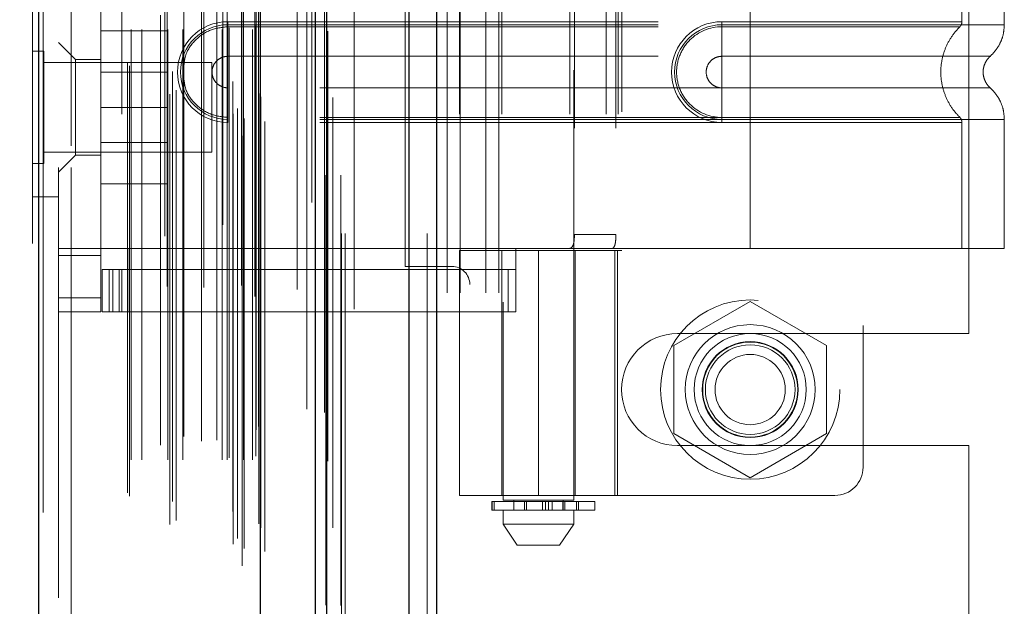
# Model space of a CAD drawing. Header units: inches. Extents: x 0.2 to 10.8, y 0.2 to 8.2.
# Tile 114 of 127: x 5.865 to 6.094, y 4.812 to 4.949. Entities that reach past the tile are written whole.
import ezdxf

# ---------------------------------------------------------------- set-up
doc = ezdxf.new("R2010")
doc.units = ezdxf.units.IN
doc.header["$MEASUREMENT"] = 0
doc.linetypes.add('HIDDEN', pattern=[0.075, 0.05, -0.025])
doc.layers.add('DIMENSIONS', color=140, linetype='Continuous')
doc.styles.add('SLDTEXTSTYLE0', font='TXT', dxfattribs={"width": 0.7})
doc.dimstyles.new('SLDDIMSTYLE0', dxfattribs={"dimtxt": 0.084961, "dimasz": 0.13, "dimexe": 0, "dimexo": 0.0625, "dimgap": 0.02124, "dimtad": 0, "dimtih": 1, "dimtoh": 1, "dimlfac": 12, "dimrnd": 1e-09, "dimzin": 12, "dimdsep": 46, "dimtxsty": 'SLDTEXTSTYLE0', "dimsah": 1, "dimcen": 0.09, "dimadec": 0, "dimazin": 3, "dimtfac": 1, "dimtofl": 0, "dimtmove": 0, "dimatfit": 3, "dimfxl": 0, "dimfrac": 2, "dimtolj": 1, "dimtzin": 12, "dimarcsym": 0})

# ---------------------------------------------------------------- blocks, each defined once
blk = doc.blocks.new('_D_17')
at = {"layer": 'DIMENSIONS'}
for p, q in [((5.91476, 5.23714), (5.46243, 5.23714)), ((5.58743, 5.23714), (5.58743, 4.13229)), ((5.42586, 3.97824), (5.39733, 3.97824)), ((5.39733, 3.97824), (5.39733, 3.84321)), ((5.749, 3.97824), (5.77753, 3.97824)), ((5.77753, 3.97824), (5.77753, 3.84321)), ((5.39733, 3.84321), (5.42586, 3.84321)), ((5.77753, 3.84321), (5.749, 3.84321)), ((5.58743, 3.1968), (5.58743, 3.82419)), ((5.91476, 3.1968), (5.46243, 3.1968))]:
    blk.add_line(p, q, dxfattribs=at)
for points in [[(5.58743, 5.23714), (5.56743, 5.10714), (5.60743, 5.10714)], [(5.58743, 3.1968), (5.60743, 3.3268), (5.56743, 3.3268)]]:
    blk.add_solid(points, dxfattribs=at)
at = {"layer": 'DIMENSIONS', "char_height": 0.083333, "attachment_point": 1, "style": 'SLDTEXTSTYLE0'}
for s, insert in [('24.48', (5.42586, 4.10469)), ('621.9', (5.42586, 3.95063))]:
    blk.add_mtext(s, dxfattribs=dict(at, insert=insert))
blk = doc.blocks.new('_D_18')
at = {"layer": 'DIMENSIONS'}
for p, q in [((5.88417, 5.35239), (5.12657, 5.35239)), ((5.25157, 5.35239), (5.25157, 4.66689)), ((5.09, 4.53676), (5.06147, 4.53676)), ((5.06147, 4.53676), (5.06147, 4.40173)), ((5.41314, 4.53676), (5.44167, 4.53676)), ((5.44167, 4.53676), (5.44167, 4.40173)), ((5.06147, 4.40173), (5.09, 4.40173)), ((5.44167, 4.40173), (5.41314, 4.40173)), ((5.25157, 3.08147), (5.25157, 4.24768)), ((5.88417, 3.08147), (5.12657, 3.08147))]:
    blk.add_line(p, q, dxfattribs=at)
for points in [[(5.25157, 5.35239), (5.23157, 5.22239), (5.27157, 5.22239)], [(5.25157, 3.08147), (5.27157, 3.21147), (5.23157, 3.21147)]]:
    blk.add_solid(points, dxfattribs=at)
at = {"layer": 'DIMENSIONS', "char_height": 0.083333, "attachment_point": 1, "style": 'SLDTEXTSTYLE0'}
for s, insert in [('27.25', (5.09, 4.6632)), ('692.2', (5.09, 4.50915)), ('OPENING', (4.98953, 4.3551))]:
    blk.add_mtext(s, dxfattribs=dict(at, insert=insert))

msp = doc.modelspace()

# ---------------------------------------------------------------- linework, layer by layer
at = {"color": 7, "linetype": 'Continuous', "lineweight": 25}
for p, q in [((5.9558869, 2.999053), (5.9558869, 5.4437021)), ((5.9622509, 5.4448824), (5.9622509, 2.999053)), ((5.9341749, 2.999053), (5.9341749, 5.4344696)), ((5.9368109, 2.999053), (5.9368109, 5.4347285)), ((5.9213719, 3.0251574), (5.9213719, 5.4087655)), ((5.8698509, 3.0342419), (5.8698509, 5.3996809))]:
    msp.add_line(p, q, dxfattribs=at)
at = {"color": 7, "linetype": 'HIDDEN', "lineweight": 18}
for p, q in [((5.9558869, 2.999053), (5.9558869, 5.4437021)), ((5.9601296, 2.999053), (5.9601296, 5.4437021)), ((5.9601296, 2.999053), (5.9601296, 5.4437021)), ((5.9622509, 5.4448824), (5.9622509, 2.999053)), ((5.9622509, 2.999053), (5.9622509, 5.4448824)), ((5.9622509, 2.999053), (5.9622509, 5.4448824)), ((5.9368109, 2.999053), (5.9368109, 5.4347285)), ((5.9401749, 2.999053), (5.9401749, 5.4344696)), ((5.9410536, 2.999053), (5.9410536, 5.4347285)), ((5.9410536, 2.999053), (5.9410536, 5.4347285)), ((5.9365567, 3.012687), (5.9365567, 5.4212358)), ((5.9171463, 3.0218233), (5.9171463, 5.4120995)), ((5.9171463, 3.0218233), (5.9171463, 5.4120995)), ((5.9150086, 3.026892), (5.9150086, 5.4070309)), ((5.917062, 5.4080055), (5.917062, 3.0259173)), ((5.9175716, 3.0258275), (5.9175716, 5.4080954)), ((5.9224138, 3.0251574), (5.9224138, 5.4087655)), ((5.9160009, 3.0281469), (5.9160009, 5.4057768)), ((5.9333015, 5.4062805), (5.9333015, 3.0276542)), ((5.900334, 3.0314557), (5.900334, 5.4024672)), ((5.9214474, 3.0306417), (5.9214474, 5.4032811)), ((5.9214742, 3.0308514), (5.9214742, 5.4030714)), ((5.9017656, 3.0323798), (5.9017656, 5.401539)), ((5.9126108, 5.4011225), (5.9126108, 3.0328046)), ((5.9209958, 3.0316054), (5.9209958, 5.4023175)), ((5.9209958, 3.0316054), (5.9209958, 5.4023175)), ((5.8698509, 5.3996809), (5.8698509, 3.0342419)), ((5.8708928, 3.0342419), (5.8708928, 5.3996809)), ((5.8708928, 5.3996809), (5.8708928, 3.0342419)), ((5.8991536, 5.3984339), (5.8991536, 3.0354845)), ((5.9149776, 3.0344391), (5.9149776, 5.3994837)), ((5.8684138, 5.3967358), (5.8684138, 3.0371871)), ((5.8909014, 3.0380605), (5.8909014, 5.3958624)), ((5.9009184, 3.0367581), (5.9009184, 5.3971648)), ((5.8904687, 3.0387912), (5.8904687, 5.3951316)), ((5.9298649, 5.3949799), (5.9298649, 3.0389185)), ((5.891302, 3.0465084), (5.891302, 5.3874144)), ((5.891302, 3.0465084), (5.891302, 5.3874144)), ((5.8938346, 3.0465084), (5.8938346, 5.3874144)), ((5.8996573, 5.3867503), (5.8996573, 3.047173)), ((5.8998694, 3.0465084), (5.8998694, 5.3874144)), ((5.9033145, 3.0465084), (5.9033145, 5.3874144)), ((5.9081865, 5.3865131), (5.9081865, 3.0474082)), ((5.9124851, 3.0465084), (5.9124851, 5.3874144)), ((5.9136582, 5.3874144), (5.9136582, 3.0465084)), ((5.9136582, 3.0465084), (5.9136582, 5.3874144)), ((5.9140749, 3.0469251), (5.9140749, 5.3869977)), ((5.9169916, 5.3869977), (5.9169916, 3.0469251)), ((5.9174082, 3.0465084), (5.9174082, 5.3874144)), ((5.9174082, 5.3874144), (5.9174082, 3.0465084)), ((5.9194819, 3.0465084), (5.9194819, 5.3874144)), ((5.9194819, 3.0465084), (5.9194819, 5.3874144)), ((5.9203249, 3.0473418), (5.9203249, 5.3865811)), ((5.9203249, 3.0473418), (5.9203249, 5.3865811)), ((5.9200804, 5.3844198), (5.9200804, 3.0495031)), ((5.8981428, 3.0498744), (5.8981428, 5.3840484)), ((5.9035832, 3.0519125), (5.9035832, 5.3820177)), ((5.9076391, 3.0508036), (5.9076391, 5.3831192)), ((5.9076391, 3.0508036), (5.9076391, 5.3831192)), ((5.9111942, 3.0510497), (5.9111942, 5.3828617)), ((5.9203953, 3.0534216), (5.9203953, 5.3805012)), ((5.9203953, 3.0534216), (5.9203953, 5.3805012)), ((5.9209425, 3.0541947), (5.9209425, 5.3797282)), ((5.9209425, 3.0541947), (5.9209425, 5.3797282)), ((5.9321344, 3.0582851), (5.9321344, 5.3756377)), ((5.9362682, 3.0575064), (5.9362682, 5.3763818)), ((5.9431749, 3.0814696), (5.9431749, 5.3523863)), ((5.9431749, 3.0814696), (5.9431749, 5.3523863)), ((5.9431749, 3.0814696), (5.9431749, 5.3523863)), ((5.9431749, 3.0814696), (5.9431749, 5.3523863)), ((5.8744138, 5.3144198), (5.8744138, 3.1195031)), ((5.8774138, 3.1195031), (5.8774138, 5.3144198)), ((5.8774138, 3.1195031), (5.8774138, 5.3144198)), ((5.8774138, 5.3144198), (5.8774138, 3.1195031)), ((5.8774138, 5.3144198), (5.8774138, 3.1195031)), ((5.9647582, 4.685303), (5.9647582, 5.2371363)), ((5.9647582, 4.685303), (5.9647582, 5.2371363)), ((5.9677582, 4.685303), (5.9677582, 5.2371363)), ((5.9737582, 4.685303), (5.9737582, 5.2371363)), ((5.9767582, 4.685303), (5.9767582, 5.2371363)), ((5.9767582, 4.685303), (5.9767582, 5.2371363)), ((5.9777602, 5.0831573), (5.9777602, 4.8370943)), ((5.9941644, 4.8370943), (5.9941644, 5.0831573)), ((6.0614216, 5.077698), (6.0614216, 4.8447583)), ((6.0860082, 4.8758238), (6.0860082, 5.0466155)), ((5.8842563, 4.8841284), (5.8842563, 5.0383279)), ((5.9550082, 4.891428), (5.9550082, 5.0310113)), ((6.0053494, 5.0273371), (6.0053494, 4.8951192)), ((5.8891775, 5.026845), (5.8891775, 4.8956114)), ((5.8891775, 5.026845), (5.8891775, 4.8956114)), ((5.9675896, 5.026845), (5.9675896, 4.8956114)), ((5.9774321, 5.026845), (5.9774321, 4.8956114)), ((5.9932735, 5.026845), (5.9932735, 4.8956114)), ((6.0017095, 5.026845), (6.0017095, 4.8956114)), ((6.0045215, 5.026845), (6.0045215, 4.8956114)), ((6.0045215, 5.026845), (6.0045215, 4.8956114)), ((5.9943263, 5.0235641), (5.9943263, 4.8988922)), ((6.0039771, 5.0235641), (6.0039771, 4.8988922)), ((6.0351749, 4.9748307), (6.0351749, 4.9476256)), ((6.0351749, 4.9748307), (6.0351749, 4.9476256)), ((6.09423, 4.9476256), (6.09423, 4.9748307)), ((6.0351749, 4.97412), (6.0351749, 4.9483363)), ((6.0351749, 4.97412), (6.0351749, 4.9483363)), ((6.0843875, 4.9483363), (6.0843875, 4.97412)), ((5.9137838, 4.9483363), (6.0351749, 4.9483363)), ((5.9137838, 4.9483363), (5.9137838, 4.9471658)), ((5.9137838, 4.9476256), (6.0351749, 4.9476256)), ((5.9137838, 4.9476256), (5.9137838, 4.9402841)), ((5.9137838, 4.9471658), (6.0351749, 4.9471658)), ((6.0286132, 4.9483363), (6.0286132, 4.9471658)), ((6.0351749, 4.9483363), (6.0286132, 4.9483363)), ((6.0286132, 4.9476256), (6.0286132, 4.9402841)), ((6.0351749, 4.9476256), (6.0286132, 4.9476256)), ((6.0351749, 4.9471658), (6.0286132, 4.9471658)), ((5.8842563, 4.9461698), (5.8996729, 4.9461698)), ((5.8996729, 4.9284198), (5.8996729, 4.9461698)), ((5.8783508, 4.9395746), (5.8744138, 4.9435116)), ((5.8710179, 4.9414406), (5.8684138, 4.9414406)), ((5.8710179, 4.9153989), (5.8710179, 4.9414406)), ((5.9137838, 4.9402841), (6.0351749, 4.9402841)), ((6.0351749, 4.9402841), (6.0286132, 4.9402841)), ((5.9100804, 4.9388364), (5.8710179, 4.9388364)), ((5.8783508, 4.9395746), (5.8783508, 4.9284198)), ((5.8842563, 4.9395746), (5.8783508, 4.9395746)), ((5.9100804, 4.9180031), (5.9100804, 4.9388364)), ((5.8996729, 4.9365823), (5.8842563, 4.9365823)), ((5.9137838, 4.9256181), (5.9137838, 4.9329596)), ((6.0351749, 4.9329596), (5.9137838, 4.9329596)), ((6.0286132, 4.9329596), (6.0351749, 4.9329596)), ((6.0286132, 4.9256181), (6.0286132, 4.9329596)), ((5.8783508, 4.9284198), (5.8783508, 4.9172649)), ((5.8842563, 4.9284198), (5.8996729, 4.9284198)), ((5.8996729, 4.9106698), (5.8996729, 4.9284198)), ((5.9137838, 4.9249074), (5.9137838, 4.9260779)), ((6.0351749, 4.9260779), (5.9137838, 4.9260779)), ((6.0351749, 4.9256181), (5.9137838, 4.9256181)), ((6.0351749, 4.9249074), (5.9137838, 4.9249074)), ((6.0286132, 4.9260779), (6.0351749, 4.9260779)), ((6.0286132, 4.9249074), (6.0286132, 4.9260779)), ((6.0286132, 4.9256181), (6.0351749, 4.9256181)), ((6.0286132, 4.9249074), (6.0351749, 4.9249074)), ((6.0351749, 4.9256181), (6.0351749, 4.8956114)), ((6.0351749, 4.9256181), (6.0351749, 4.8956114)), ((6.0351749, 4.9249074), (6.0351749, 4.8956114)), ((6.0351749, 4.9249074), (6.0351749, 4.8956114)), ((6.0843875, 4.8956114), (6.0843875, 4.9249074)), ((6.09423, 4.8956114), (6.09423, 4.9256181)), ((5.8842563, 4.9202573), (5.8996729, 4.9202573)), ((5.8710179, 4.9180031), (5.9100804, 4.9180031)), ((5.8744138, 4.9133279), (5.8783508, 4.9172649)), ((5.8783508, 4.9172649), (5.8842563, 4.9172649)), ((5.8684138, 4.9153989), (5.8710179, 4.9153989)), ((5.8842563, 4.9106698), (5.8996729, 4.9106698)), ((5.8684138, 4.9075864), (5.8744138, 4.9075864)), ((5.9943263, 4.8988922), (6.0039771, 4.8988922)), ((5.8744138, 4.8956114), (5.8842563, 4.8956114)), ((5.8891775, 4.8956114), (5.8842563, 4.8956114)), ((5.8908179, 4.8956114), (5.8891775, 4.8956114)), ((5.8908179, 4.8956114), (5.980713, 4.8956114)), ((5.8908179, 4.8956114), (5.8908179, 4.8906901)), ((5.8908179, 4.8956114), (5.980713, 4.8956114)), ((5.980713, 4.8956114), (5.9675896, 4.8956114)), ((5.9675896, 4.8951192), (6.004335, 4.8951192)), ((5.9675896, 4.8951192), (5.9675896, 4.8381967)), ((5.9774321, 4.8951192), (5.9774321, 4.8381967)), ((5.980713, 4.8956114), (5.980713, 4.8906901)), ((6.0351749, 4.8956114), (5.980713, 4.8956114)), ((5.9859623, 4.8951192), (5.9859623, 4.8381967)), ((5.9859623, 4.8381967), (5.9859623, 4.8951192)), ((5.9942018, 4.8951192), (5.9942018, 4.8381967)), ((5.9944925, 4.8381967), (5.9944925, 4.8951192)), ((6.003709, 4.8381967), (6.003709, 4.8951192)), ((6.004335, 4.8951192), (6.0053494, 4.8951192)), ((6.004335, 4.8381967), (6.004335, 4.8951192)), ((6.09423, 4.8956114), (6.0351749, 4.8956114)), ((5.8744138, 4.8939709), (5.8842563, 4.8939709)), ((5.8845844, 4.8808476), (5.8845844, 4.8906901)), ((5.8845844, 4.8906901), (5.8862248, 4.8906901)), ((5.8862248, 4.8808476), (5.8862248, 4.8906901)), ((5.8870785, 4.8906901), (5.8862248, 4.8906901)), ((5.8862248, 4.8808476), (5.8862248, 4.8906901)), ((5.8870785, 4.8808476), (5.8870785, 4.8906901)), ((5.8870785, 4.8906901), (5.8885664, 4.8906901)), ((5.8885664, 4.8808476), (5.8885664, 4.8906901)), ((5.97892, 4.8906901), (5.8885664, 4.8906901)), ((5.8891775, 4.8906901), (5.8891775, 4.8808476)), ((5.8908179, 4.8906901), (5.8908179, 4.8808476)), ((5.9658416, 4.891428), (5.9550082, 4.891428)), ((5.97892, 4.8808476), (5.97892, 4.8906901)), ((5.97892, 4.8906901), (5.980713, 4.8906901)), ((5.980713, 4.8808476), (5.980713, 4.8906901)), ((5.9700082, 4.290928), (5.9700082, 4.8872613)), ((5.8744138, 4.8841284), (5.8842563, 4.8841284)), ((5.8744138, 4.8841284), (5.8842563, 4.8841284)), ((5.8842563, 4.8841284), (5.8842563, 4.8808476)), ((6.0351749, 4.8832989), (6.0174249, 4.8730509)), ((6.0529249, 4.8730509), (6.0351749, 4.8832989)), ((5.8744138, 4.8808476), (5.8842563, 4.8808476)), ((5.8862248, 4.8808476), (5.8845844, 4.8808476)), ((5.8870785, 4.8808476), (5.8862248, 4.8808476)), ((5.8885664, 4.8808476), (5.8870785, 4.8808476)), ((5.8885664, 4.8808476), (5.97892, 4.8808476)), ((5.980713, 4.8808476), (5.97892, 4.8808476)), ((6.0182999, 4.8758238), (6.0860082, 4.8758238)), ((6.0174249, 4.8730509), (6.0174249, 4.852555)), ((6.0529249, 4.852555), (6.0529249, 4.8730509)), ((6.0174249, 4.852555), (6.0351749, 4.842307)), ((6.0351749, 4.842307), (6.0529249, 4.852555)), ((6.0182999, 4.8497821), (6.0860082, 4.8497821)), ((6.0860082, 4.7675425), (6.0860082, 4.8497821)), ((6.004335, 4.8381967), (5.9675896, 4.8381967)), ((6.004335, 4.8381967), (6.0548599, 4.8381967)), ((5.9751263, 4.8367662), (5.9752467, 4.8367662)), ((5.9751263, 4.8367662), (5.9751263, 4.8347977)), ((5.9752467, 4.8347977), (5.9752467, 4.8367662)), ((5.9752467, 4.8367662), (5.9752467, 4.8347977)), ((5.9752467, 4.8367662), (5.9990857, 4.8367662)), ((5.9756402, 4.8367662), (5.9756402, 4.8347977)), ((5.9756402, 4.8347977), (5.9756402, 4.8367662)), ((5.9941644, 4.8370943), (5.9777602, 4.8370943)), ((5.9802208, 4.8370943), (5.9802208, 4.8347977)), ((5.9827572, 4.8347977), (5.9827572, 4.8367662)), ((5.9827572, 4.8367662), (5.9827572, 4.8347977)), ((5.9832136, 4.8367662), (5.9832136, 4.8347977)), ((5.9832136, 4.8347977), (5.9832136, 4.8367662)), ((5.9868717, 4.8347977), (5.9868717, 4.8367662)), ((5.9868717, 4.8367662), (5.9868717, 4.8347977)), ((5.9876094, 4.8367662), (5.9876094, 4.8347977)), ((5.9876094, 4.8347977), (5.9876094, 4.8367662)), ((5.9883338, 4.8347977), (5.9883338, 4.8367662)), ((5.9883338, 4.8367662), (5.9883338, 4.8347977)), ((5.9891823, 4.8367662), (5.9891823, 4.8347977)), ((5.9891823, 4.8347977), (5.9891823, 4.8367662)), ((5.991623, 4.8367662), (5.991623, 4.8347977)), ((5.9916313, 4.8367662), (5.9916313, 4.8347977)), ((5.9916313, 4.8347977), (5.9916313, 4.8367662)), ((5.9917038, 4.8347977), (5.9917038, 4.8370943)), ((5.9917038, 4.8347977), (5.9917038, 4.8367662)), ((5.9921094, 4.8347977), (5.9921094, 4.8367662)), ((5.9921094, 4.8367662), (5.9921094, 4.8347977)), ((5.994813, 4.8367662), (5.994813, 4.8347977)), ((5.994813, 4.8347977), (5.994813, 4.8367662)), ((5.9952632, 4.8347977), (5.9952632, 4.8367662)), ((5.9952632, 4.8367662), (5.9952632, 4.8347977)), ((5.9952993, 4.8347977), (5.9952993, 4.8367662)), ((5.9990857, 4.8347977), (5.9990857, 4.8367662)), ((5.9752467, 4.8347977), (5.9751263, 4.8347977)), ((5.9990857, 4.8347977), (5.9752467, 4.8347977)), ((5.9777602, 4.8347977), (5.9777602, 4.8315169)), ((5.9941644, 4.8315169), (5.9941644, 4.8347977)), ((5.9777602, 4.8315169), (5.9941644, 4.8315169)), ((5.9777602, 4.8315169), (5.981041, 4.8265956)), ((5.9908836, 4.8265956), (5.9941644, 4.8315169)), ((5.981041, 4.8265956), (5.9908836, 4.8265956))]:
    msp.add_line(p, q, dxfattribs=at)
at = {"color": 7, "linetype": 'HIDDEN', "lineweight": 18, "flags": 128}
for points in [[(5.9400639, 3.0126267), (5.9400644, 4.2074308), (5.9400639, 5.4212919)], [(5.9381642, 3.0306839), (5.9381643, 4.1682402), (5.9381642, 5.4032276)], [(5.9369931, 3.0461445), (5.9369937, 4.1682326), (5.9369931, 5.3877959)], [(5.9369931, 3.0461277), (5.9369938, 4.2419829), (5.9369931, 5.3877947)], [(5.929877, 5.386093), (5.9298769, 4.226489), (5.929877, 3.0478317)]]:
    msp.add_lwpolyline(points, dxfattribs=at)
at = {"color": 7, "linetype": 'HIDDEN', "lineweight": 18}
for radius in [0.0208333, 0.0150919, 0.0130208, 0.0111549, 0.0110417, 0.0104167, 0.0081625]:
    msp.add_circle((6.0351749, 4.862803), radius, dxfattribs=at)
for centre, radius, start, end in [((5.9137838, 4.9366219), 0.0117145, 90, 270), ((5.9137838, 4.9366219), 0.0110038, 90, 270), ((6.0286132, 4.9366219), 0.0117145, 90, 270), ((6.0286132, 4.9366219), 0.0110038, 90, 270), ((5.9658416, 4.8872613), 0.0041667, 0, 90), ((6.0182999, 4.862803), 0.0130208, 90, 270), ((6.0548599, 4.8447583), 0.0065617, 270, 0)]:
    msp.add_arc(centre, radius, start, end, dxfattribs=at)
for points, knots in [([(5.9035832, 4.9383477), (5.9036899, 4.939133), (5.9039833, 4.9412905), (5.9061796, 4.9442433), (5.9096324, 4.9466925), (5.9124, 4.947008), (5.9137838, 4.9471658)], [0, 0, 0, 0, 0.16020075, 0.44013383, 0.72006692, 1, 1, 1, 1]), ([(6.0286132, 4.9471658), (6.0258417, 4.9471936), (6.0217441, 4.945444), (6.0186185, 4.9407615), (6.0177947, 4.9366219), (6.0186185, 4.9324822), (6.0217441, 4.9277997), (6.0258417, 4.9260502), (6.0286132, 4.9260779)], [6.28318531, 6.28318531, 6.28318531, 6.28318531, 7.06858347, 7.46128255, 7.85398163, 8.24668072, 8.6393798, 9.42477796, 9.42477796, 9.42477796, 9.42477796]), ([(6.0351749, 4.9483363), (6.042428, 4.9483363), (6.0550695, 4.9483363), (6.0710045, 4.9483363), (6.0816091, 4.9483363), (6.085682, 4.9483363), (6.0819755, 4.9483363), (6.0716636, 4.9483363), (6.0556858, 4.9483363), (6.0427382, 4.9483363), (6.0351749, 4.9483363)], [4.71239469, 4.71239469, 4.71239469, 4.71239469, 5.154448, 5.48366074, 5.87871603, 6.27377131, 6.6688266, 7.06388188, 7.39309462, 7.85399245, 7.85399245, 7.85399245, 7.85399245]), ([(6.0351749, 4.9476256), (6.0390401, 4.9476256), (6.0429051, 4.9476256), (6.0504869, 4.9476256), (6.0542034, 4.9476256), (6.0613453, 4.9476256), (6.0647704, 4.9476256), (6.0711979, 4.9476256), (6.0742001, 4.9476256), (6.0796663, 4.9476256), (6.0821301, 4.9476256), (6.0864248, 4.9476256), (6.0882556, 4.9476256), (6.0912138, 4.9476256), (6.0923412, 4.9476256), (6.0938493, 4.9476256), (6.09423, 4.9476256), (6.09423, 4.9476256), (6.0938493, 4.9476256), (6.0923412, 4.9476256), (6.0912138, 4.9476256), (6.0882556, 4.9476256), (6.0864248, 4.9476256), (6.0821301, 4.9476256), (6.0796663, 4.9476256), (6.0742001, 4.9476256), (6.0711979, 4.9476256), (6.0647704, 4.9476256), (6.0613453, 4.9476256), (6.0542034, 4.9476256), (6.0504869, 4.9476256), (6.0429051, 4.9476256), (6.0390401, 4.9476256), (6.0351749, 4.9476256)], [0, 0, 0, 0, 0.0625, 0.0625, 0.125, 0.125, 0.1875, 0.1875, 0.25, 0.25, 0.3125, 0.3125, 0.375, 0.375, 0.4375, 0.4375, 0.5, 0.5, 0.5625, 0.5625, 0.625, 0.625, 0.6875, 0.6875, 0.75, 0.75, 0.8125, 0.8125, 0.875, 0.875, 0.9375, 0.9375, 1, 1, 1, 1]), ([(6.0351749, 4.9476256), (6.0351749, 4.9462861), (6.0351749, 4.9434775), (6.0351749, 4.9411724), (6.0351749, 4.9402832)], [0.052118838, 0.052118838, 0.052118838, 0.052118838, 0.500001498, 0.948006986, 0.948006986, 0.948006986, 0.948006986]), ([(6.0351749, 4.9476256), (6.0351749, 4.9462446), (6.0351749, 4.9448643), (6.0351749, 4.9423433), (6.0351749, 4.9412039), (6.0351749, 4.9402841)], [0, 0, 0, 0, 0.5, 0.5, 1, 1, 1, 1]), ([(6.0351749, 4.9471658), (6.037205, 4.9471658), (6.0393632, 4.9471658), (6.0439215, 4.9471658), (6.0463224, 4.9471658), (6.0513115, 4.9471658), (6.0539004, 4.9471658), (6.0591491, 4.9471658), (6.0618093, 4.9471658), (6.0670062, 4.9471658), (6.0695423, 4.9471658), (6.0742234, 4.9471658), (6.0763661, 4.9471658), (6.0799626, 4.9471658), (6.0814132, 4.9471658), (6.0833812, 4.9471658), (6.0838963, 4.9471658), (6.0838963, 4.9471658), (6.0833812, 4.9471658), (6.0814132, 4.9471658), (6.0799626, 4.9471658), (6.0763661, 4.9471658), (6.0742234, 4.9471658), (6.0695423, 4.9471658), (6.0670062, 4.9471658), (6.0618093, 4.9471658), (6.0591491, 4.9471658), (6.0539004, 4.9471658), (6.0513115, 4.9471658), (6.0463224, 4.9471658), (6.0439215, 4.9471658), (6.0393632, 4.9471658), (6.037205, 4.9471658), (6.0351749, 4.9471658)], [0, 0, 0, 0, 0.0625, 0.0625, 0.125, 0.125, 0.1875, 0.1875, 0.25, 0.25, 0.3125, 0.3125, 0.375, 0.375, 0.4375, 0.4375, 0.5, 0.5, 0.5625, 0.5625, 0.625, 0.625, 0.6875, 0.6875, 0.75, 0.75, 0.8125, 0.8125, 0.875, 0.875, 0.9375, 0.9375, 1, 1, 1, 1]), ([(6.0839973, 4.9259797), (6.0833264, 4.9267101), (6.0819842, 4.9281716), (6.0805807, 4.930818), (6.0796791, 4.9336559), (6.0793664, 4.9366219), (6.0796791, 4.9395879), (6.0805807, 4.9424257), (6.0819842, 4.9450722), (6.0833264, 4.9465336), (6.0839973, 4.9472641)], [0, 0, 0, 0, 0.12505483, 0.25020853, 0.37526383, 0.5, 0.62473617, 0.74979147, 0.87494517, 1, 1, 1, 1]), ([(6.0838909, 4.9471605), (6.0839649, 4.9472406), (6.0841144, 4.9474025), (6.0842674, 4.9476984), (6.0843713, 4.9480149), (6.0843821, 4.948235), (6.0843875, 4.9483439)], [0, 0, 0, 0, 0.24752405, 0.49999994, 0.75247586, 1, 1, 1, 1]), ([(6.0909071, 4.940252), (6.0913938, 4.9407383), (6.0923783, 4.9417218), (6.0934211, 4.9435536), (6.0941031, 4.9455486), (6.0941881, 4.9469383), (6.0942302, 4.9476256)], [0, 0, 0, 0, 0.2471303, 0.49986639, 0.75266195, 1, 1, 1, 1]), ([(5.9137838, 4.9329596), (5.9133044, 4.9329596), (5.9128253, 4.933055), (5.9119395, 4.9334219), (5.9115332, 4.9336933), (5.9108553, 4.9343713), (5.9105838, 4.9347775), (5.9102169, 4.9356633), (5.9101216, 4.9361425), (5.9101216, 4.9371012), (5.9102169, 4.9375804), (5.9105838, 4.9384662), (5.9108553, 4.9388725), (5.9115332, 4.9395504), (5.9119395, 4.9398219), (5.9128253, 4.9401888), (5.9133044, 4.9402841), (5.9137838, 4.9402841)], [0, 0, 0, 0, 0.125, 0.125, 0.25, 0.25, 0.375, 0.375, 0.5, 0.5, 0.625, 0.625, 0.75, 0.75, 0.875, 0.875, 1, 1, 1, 1]), ([(6.0286132, 4.9402841), (6.0281338, 4.9402841), (6.0276546, 4.9401888), (6.0267689, 4.9398219), (6.0263626, 4.9395504), (6.0256847, 4.9388725), (6.0254132, 4.9384662), (6.0250463, 4.9375804), (6.024951, 4.9371012), (6.024951, 4.9361425), (6.0250463, 4.9356633), (6.0254132, 4.9347775), (6.0256847, 4.9343713), (6.0263626, 4.9336933), (6.0267689, 4.9334219), (6.0276546, 4.933055), (6.0281338, 4.9329596), (6.0286132, 4.9329596)], [0, 0, 0, 0, 0.125, 0.125, 0.25, 0.25, 0.375, 0.375, 0.5, 0.5, 0.625, 0.625, 0.75, 0.75, 0.875, 0.875, 1, 1, 1, 1]), ([(6.0351749, 4.9402832), (6.0434453, 4.9402832), (6.0578577, 4.9402832), (6.0759804, 4.9402832), (6.0879681, 4.9402832), (6.0924295, 4.9402832), (6.0879681, 4.9402832), (6.0759804, 4.9402832), (6.0578577, 4.9402832), (6.0434453, 4.9402832), (6.0351749, 4.9402832)], [4.71241411, 4.71241411, 4.71241411, 4.71241411, 5.15721613, 5.48839216, 5.88580339, 6.28321463, 6.68062587, 7.0780371, 7.40921314, 7.85401516, 7.85401516, 7.85401516, 7.85401516]), ([(6.0909793, 4.9329276), (6.0907326, 4.9331735), (6.0902386, 4.9336657), (6.0897202, 4.9345839), (6.0893863, 4.9355774), (6.0892699, 4.9366219), (6.0893863, 4.9376663), (6.0897202, 4.9386599), (6.0902386, 4.939578), (6.0907326, 4.9400702), (6.0909793, 4.9403161)], [0, 0, 0, 0, 0.12483242, 0.24993914, 0.37510573, 0.5, 0.62489427, 0.75006086, 0.87516758, 1, 1, 1, 1]), ([(5.9137838, 4.9260779), (5.9124, 4.9262357), (5.9096324, 4.9265512), (5.9061796, 4.9290004), (5.9039833, 4.9319532), (5.9036899, 4.9341107), (5.9035832, 4.934896)], [0, 0, 0, 0, 0.27993308, 0.55986617, 0.83979925, 1, 1, 1, 1]), ([(6.0351749, 4.9329605), (6.0434453, 4.9329605), (6.0578577, 4.9329605), (6.0759804, 4.9329605), (6.0879681, 4.9329605), (6.0924295, 4.9329605), (6.0879681, 4.9329605), (6.0759804, 4.9329605), (6.0578577, 4.9329605), (6.0434453, 4.9329605), (6.0351749, 4.9329605)], [4.71236405, 4.71236405, 4.71236405, 4.71236405, 5.15716608, 5.48834211, 5.88575335, 6.2831646, 6.68057584, 7.07798708, 7.40916311, 7.85396514, 7.85396514, 7.85396514, 7.85396514]), ([(6.0351749, 4.9256181), (6.0351749, 4.9269576), (6.0351749, 4.9297662), (6.0351749, 4.9320713), (6.0351749, 4.9329605)], [0.052118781, 0.052118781, 0.052118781, 0.052118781, 0.500001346, 0.948006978, 0.948006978, 0.948006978, 0.948006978]), ([(6.0351749, 4.9256181), (6.0351749, 4.9269991), (6.0351749, 4.9283795), (6.0351749, 4.9309004), (6.0351749, 4.9320398), (6.0351749, 4.9329596)], [0, 0, 0, 0, 0.5, 0.5, 1, 1, 1, 1]), ([(6.0942302, 4.9256181), (6.0941881, 4.9263054), (6.0941031, 4.9276951), (6.0934211, 4.9296901), (6.0923783, 4.9315219), (6.0913938, 4.9325054), (6.0909071, 4.9329917)], [0, 0, 0, 0, 0.24733805, 0.50013361, 0.75286969, 1, 1, 1, 1]), ([(6.0351749, 4.9260779), (6.037205, 4.9260779), (6.0393632, 4.9260779), (6.0439215, 4.9260779), (6.0463224, 4.9260779), (6.0513115, 4.9260779), (6.0539004, 4.9260779), (6.0591491, 4.9260779), (6.0618093, 4.9260779), (6.0670062, 4.9260779), (6.0695423, 4.9260779), (6.0742234, 4.9260779), (6.0763661, 4.9260779), (6.0799626, 4.9260779), (6.0814132, 4.9260779), (6.0833812, 4.9260779), (6.0838963, 4.9260779), (6.0838963, 4.9260779), (6.0833812, 4.9260779), (6.0814132, 4.9260779), (6.0799626, 4.9260779), (6.0763661, 4.9260779), (6.0742234, 4.9260779), (6.0695423, 4.9260779), (6.0670062, 4.9260779), (6.0618093, 4.9260779), (6.0591491, 4.9260779), (6.0539004, 4.9260779), (6.0513115, 4.9260779), (6.0463224, 4.9260779), (6.0439215, 4.9260779), (6.0393632, 4.9260779), (6.037205, 4.9260779), (6.0351749, 4.9260779)], [0, 0, 0, 0, 0.0625, 0.0625, 0.125, 0.125, 0.1875, 0.1875, 0.25, 0.25, 0.3125, 0.3125, 0.375, 0.375, 0.4375, 0.4375, 0.5, 0.5, 0.5625, 0.5625, 0.625, 0.625, 0.6875, 0.6875, 0.75, 0.75, 0.8125, 0.8125, 0.875, 0.875, 0.9375, 0.9375, 1, 1, 1, 1]), ([(6.0351749, 4.9256181), (6.0390401, 4.9256181), (6.0429051, 4.9256181), (6.0504869, 4.9256181), (6.0542034, 4.9256181), (6.0613453, 4.9256181), (6.0647704, 4.9256181), (6.0711979, 4.9256181), (6.0742001, 4.9256181), (6.0796663, 4.9256181), (6.0821301, 4.9256181), (6.0864248, 4.9256181), (6.0882556, 4.9256181), (6.0912138, 4.9256181), (6.0923412, 4.9256181), (6.0938493, 4.9256181), (6.09423, 4.9256181), (6.09423, 4.9256181), (6.0938493, 4.9256181), (6.0923412, 4.9256181), (6.0912138, 4.9256181), (6.0882556, 4.9256181), (6.0864248, 4.9256181), (6.0821301, 4.9256181), (6.0796663, 4.9256181), (6.0742001, 4.9256181), (6.0711979, 4.9256181), (6.0647704, 4.9256181), (6.0613453, 4.9256181), (6.0542034, 4.9256181), (6.0504869, 4.9256181), (6.0429051, 4.9256181), (6.0390401, 4.9256181), (6.0351749, 4.9256181)], [0, 0, 0, 0, 0.0625, 0.0625, 0.125, 0.125, 0.1875, 0.1875, 0.25, 0.25, 0.3125, 0.3125, 0.375, 0.375, 0.4375, 0.4375, 0.5, 0.5, 0.5625, 0.5625, 0.625, 0.625, 0.6875, 0.6875, 0.75, 0.75, 0.8125, 0.8125, 0.875, 0.875, 0.9375, 0.9375, 1, 1, 1, 1]), ([(6.0351749, 4.9249074), (6.0427382, 4.9249074), (6.0556858, 4.9249074), (6.0716636, 4.9249074), (6.0819755, 4.9249074), (6.085682, 4.9249074), (6.0816091, 4.9249074), (6.0710045, 4.9249074), (6.0550695, 4.9249074), (6.042428, 4.9249074), (6.0351749, 4.9249074)], [4.71239001, 4.71239001, 4.71239001, 4.71239001, 5.17328784, 5.50250058, 5.89755587, 6.29261115, 6.68766644, 7.08272172, 7.41193446, 7.85398778, 7.85398778, 7.85398778, 7.85398778]), ([(6.0843875, 4.9248998), (6.0843821, 4.9250087), (6.0843713, 4.9252288), (6.0842674, 4.9255453), (6.0841144, 4.9258412), (6.0839649, 4.9260031), (6.0838909, 4.9260832)], [0, 0, 0, 0, 0.24752413, 0.50000004, 0.75247594, 1, 1, 1, 1]), ([(5.9943263, 4.8988922), (5.9943263, 4.898452), (5.9943102, 4.8980197), (5.9942335, 4.8972155), (5.994172, 4.8968475), (5.9939796, 4.8962428), (5.9938457, 4.8960025), (5.9934993, 4.8956886), (5.9932842, 4.8956114), (5.9930385, 4.8956114)], [0, 0, 0, 0, 0.25, 0.25, 0.5, 0.5, 0.75, 0.75, 1, 1, 1, 1]), ([(6.0030431, 4.8956114), (6.0032032, 4.8956114), (6.0033457, 4.8956946), (6.0035881, 4.8960207), (6.0036866, 4.8962633), (6.0038375, 4.8968681), (6.0038912, 4.8972345), (6.0039604, 4.8980257), (6.0039771, 4.8984575), (6.0039771, 4.8988922)], [0, 0, 0, 0, 0.25, 0.25, 0.5, 0.5, 0.75, 0.75, 1, 1, 1, 1])]:
    msp.add_open_spline(points, degree=3, knots=knots, dxfattribs=at)
for points in [[(5.9137838, 4.9471658), (5.9137838, 4.9457943), (5.9137838, 4.9424901), (5.9137838, 4.9385807), (5.9137838, 4.9366219)], [(6.0286132, 4.9366219), (6.0286132, 4.9385807), (6.0286132, 4.9424901), (6.0286132, 4.9457943), (6.0286132, 4.9471658)], [(6.0351749, 4.9483363), (6.0351749, 4.947912), (6.0351749, 4.9474589), (6.0351749, 4.9471657)], [(6.0351749, 4.9483363), (6.0351749, 4.9479019), (6.0351749, 4.9474702), (6.0351749, 4.9471658)], [(6.0351749, 4.9471658), (6.0351749, 4.9444226), (6.0351749, 4.9366219), (6.0351749, 4.9288211), (6.0351749, 4.9260779)], [(6.0351749, 4.9471658), (6.0351749, 4.9444233), (6.0351749, 4.9366219), (6.0351749, 4.9288204), (6.0351749, 4.9260779)], [(5.9137838, 4.9402841), (5.9137838, 4.9393688), (5.9137838, 4.9379953), (5.9137838, 4.9366219)], [(6.0286132, 4.9366219), (6.0286132, 4.9379953), (6.0286132, 4.9393688), (6.0286132, 4.9402841)], [(6.0351749, 4.9402841), (6.0351749, 4.9393688), (6.0351749, 4.9379953), (6.0351749, 4.9366219)], [(6.0351749, 4.9402834), (6.0351749, 4.939369), (6.0351749, 4.9379954), (6.0351749, 4.9366219)], [(5.9137838, 4.9366219), (5.9137838, 4.9352484), (5.9137838, 4.933875), (5.9137838, 4.9329596)], [(5.9137838, 4.9366219), (5.9137838, 4.934663), (5.9137838, 4.9307536), (5.9137838, 4.9274494), (5.9137838, 4.9260779)], [(6.0286132, 4.9260779), (6.0286132, 4.9274494), (6.0286132, 4.9307536), (6.0286132, 4.934663), (6.0286132, 4.9366219)], [(6.0286132, 4.9329596), (6.0286132, 4.933875), (6.0286132, 4.9352484), (6.0286132, 4.9366219)], [(6.0351749, 4.9366219), (6.0351749, 4.9352483), (6.0351749, 4.9338747), (6.0351749, 4.9329603)], [(6.0351749, 4.9366219), (6.0351749, 4.9352484), (6.0351749, 4.933875), (6.0351749, 4.9329596)], [(6.0351749, 4.9249074), (6.0351749, 4.925332), (6.0351749, 4.9257854), (6.0351749, 4.9260786)], [(6.0351749, 4.9249074), (6.0351749, 4.9253419), (6.0351749, 4.9257735), (6.0351749, 4.9260779)]]:
    msp.add_open_spline(points, degree=3, dxfattribs=at)

# ---------------------------------------------------------------- dimensions: what is measured, and where the dimension line sits
at = {"layer": 'DIMENSIONS'}
dim = msp.add_linear_dim(base=(5.2515697, 3.0814696), p1=(5.9341749, 5.3523863), p2=(5.9341749, 3.0814696), angle=90, text='<>\\POPENING', dimstyle='SLDDIMSTYLE0', dxfattribs=at)
dim.commit()
dim.dimension.update_dxf_attribs({"geometry": '_D_18', "text_midpoint": (5.2515697, 4.4572841), "dimtype": 160})
dim = msp.add_linear_dim(base=(5.5874299, 3.196803), p1=(5.9647582, 5.2371363), p2=(5.9647582, 3.196803), angle=90, dimstyle='SLDDIMSTYLE0', dxfattribs=at)
dim.commit()
dim.dimension.update_dxf_attribs({"geometry": '_D_17', "text_midpoint": (5.5874299, 3.9782428), "dimtype": 160})

doc.saveas('drawing.dxf')
